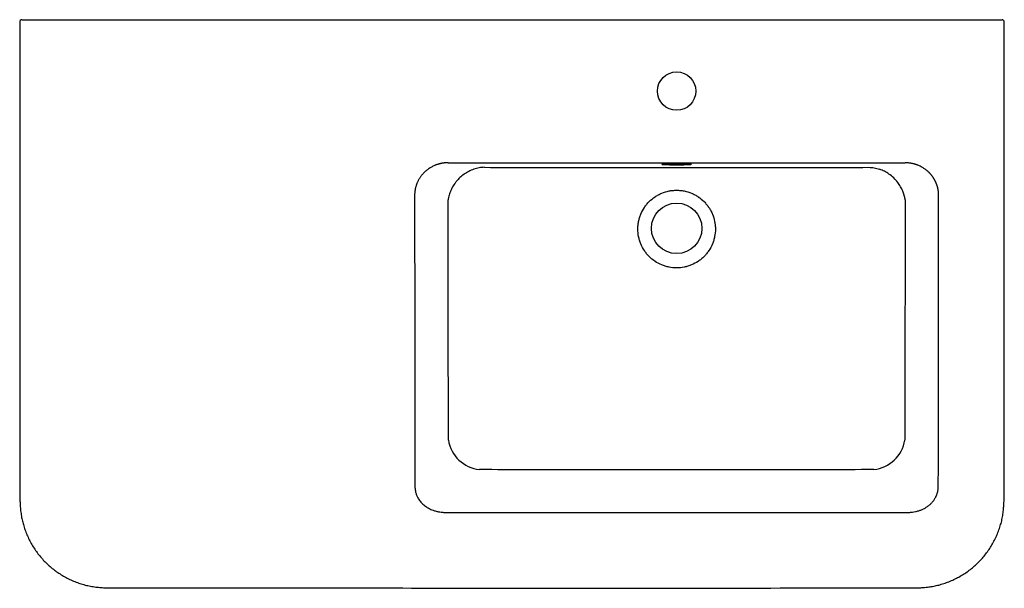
# Model space of a CAD drawing. Header units: millimetres. Extents: x 4819.455 to 4820.352, y 2697.935 to 2698.453.
import ezdxf

# ---------------------------------------------------------------- set-up
doc = ezdxf.new("R2010")
doc.units = ezdxf.units.MM
doc.layers.add('SANINDUSA', color=3, linetype='Continuous')

msp = doc.modelspace()

# ---------------------------------------------------------------- linework, layer by layer
at = {"layer": 'SANINDUSA'}
msp.add_line((4819.46296, 2698.45307), (4820.34413, 2698.45307), dxfattribs=at)
at = {"layer": 'SANINDUSA', "flags": 128}
msp.add_lwpolyline([(4820.05354, 2698.32103), (4820.05576, 2698.32104), (4820.05793, 2698.32105), (4820.05997, 2698.32108), (4820.06183, 2698.32112), (4820.06347, 2698.32117), (4820.06484, 2698.32123), (4820.0659, 2698.32129), (4820.06663, 2698.32136), (4820.067, 2698.32143), (4820.067, 2698.3215), (4820.06663, 2698.32157), (4820.0659, 2698.32164), (4820.06484, 2698.3217), (4820.06347, 2698.32176), (4820.06183, 2698.32181), (4820.05997, 2698.32185), (4820.05793, 2698.32188), (4820.05576, 2698.32189), (4820.05354, 2698.3219), (4820.05132, 2698.32189), (4820.04916, 2698.32188), (4820.04712, 2698.32185), (4820.04525, 2698.32181), (4820.04361, 2698.32176), (4820.04224, 2698.3217), (4820.04118, 2698.32164), (4820.04046, 2698.32157), (4820.04009, 2698.3215), (4820.04009, 2698.32143), (4820.04046, 2698.32136), (4820.04118, 2698.32129), (4820.04224, 2698.32123), (4820.04361, 2698.32117), (4820.04525, 2698.32112), (4820.04712, 2698.32108), (4820.04916, 2698.32105), (4820.05132, 2698.32104), (4820.05354, 2698.32103)], dxfattribs=at)
at = {"layer": 'SANINDUSA'}
for centre, radius in [((4820.05354, 2698.38807), 0.0175), ((4820.05354, 2698.26307), 0.023)]:
    msp.add_circle(centre, radius, dxfattribs=at)
for centre, radius, start, end in [((4819.45696, 2698.45107), 0.002, 90, 180.53194), ((4820.35013, 2698.45107), 0.002, 0.47518, 90.00013), ((4819.87745, 2698.07554), 0.03231, 189.29866, 263.67839), ((4820.2296, 2698.07558), 0.03235, 276.37912, 350.6438)]:
    msp.add_arc(centre, radius, start, end, dxfattribs=at)
for points, knots in [([(4819.45704, 2698.45307), (4819.45703, 2698.45307), (4819.45698, 2698.45307), (4819.45764, 2698.45307), (4819.4589, 2698.45307), (4819.46065, 2698.45307), (4819.46209, 2698.45307), (4819.46286, 2698.45307), (4819.46296, 2698.45307)], [0, 0, 0, 0, 0.109043, 0.323777, 0.538511, 0.753245, 0.967977, 1, 1, 1, 1]), ([(4820.34413, 2698.45307), (4820.3448, 2698.45307), (4820.34615, 2698.45307), (4820.34795, 2698.45307), (4820.3493, 2698.45307), (4820.35006, 2698.45307), (4820.35005, 2698.45307), (4820.35005, 2698.45307)], [0, 0, 0, 0, 0.214652, 0.429304, 0.643957, 0.85861, 1, 1, 1, 1]), ([(4819.45496, 2698.45107), (4819.45499, 2698.36974), (4819.45503, 2698.24533), (4819.45513, 2698.11015), (4819.45523, 2698.04822), (4819.4552, 2698.02718), (4819.45516, 2698.01629), (4819.45528, 2698.01347), (4819.45531, 2698.01285)], [0, 0, 0, 0, 0.556774, 0.851684, 0.925411, 0.980707, 0.99573, 1, 1, 1, 1]), ([(4820.35179, 2698.01284), (4820.3518, 2698.01305), (4820.3519, 2698.01481), (4820.3519, 2698.01963), (4820.35189, 2698.02843), (4820.35185, 2698.04317), (4820.3521, 2698.16285), (4820.35211, 2698.29991), (4820.35212, 2698.42949), (4820.35212, 2698.45107)], [0, 0, 0, 0, 0.001436, 0.0120235, 0.0329999, 0.0617057, 0.1129075, 0.8522852, 1, 1, 1, 1]), ([(4819.84544, 2698.32282), (4819.84525, 2698.32282), (4819.84487, 2698.32282), (4819.8443, 2698.3228), (4819.84374, 2698.32278), (4819.84318, 2698.32275), (4819.84264, 2698.3227), (4819.84209, 2698.32265), (4819.84156, 2698.32259), (4819.84103, 2698.32252), (4819.84051, 2698.32245), (4819.84, 2698.32236), (4819.8395, 2698.32227), (4819.839, 2698.32217), (4819.83851, 2698.32207), (4819.83803, 2698.32196), (4819.83755, 2698.32184), (4819.83708, 2698.32172), (4819.83663, 2698.32159), (4819.83618, 2698.32145), (4819.83573, 2698.32131), (4819.8353, 2698.32117), (4819.83487, 2698.32102), (4819.83445, 2698.32087), (4819.83404, 2698.32072), (4819.8328, 2698.32023), (4819.83081, 2698.31931), (4819.82821, 2698.31778), (4819.82584, 2698.31605), (4819.82413, 2698.31453), (4819.82295, 2698.31334), (4819.8222, 2698.31253), (4819.82149, 2698.3117), (4819.82081, 2698.31084), (4819.82016, 2698.30997), (4819.81955, 2698.30907), (4819.81898, 2698.30815), (4819.81844, 2698.30721), (4819.81794, 2698.30626), (4819.81747, 2698.30529), (4819.81704, 2698.30431), (4819.81664, 2698.30332), (4819.81629, 2698.30232), (4819.81597, 2698.3013), (4819.81569, 2698.30028), (4819.81545, 2698.29925), (4819.81524, 2698.29821), (4819.81508, 2698.29717), (4819.81495, 2698.29613), (4819.81486, 2698.29509), (4819.8148, 2698.29404), (4819.8148, 2698.29334), (4819.81479, 2698.293)], [0, 0, 0, 0, 0.0120958, 0.0240621, 0.0358988, 0.047606, 0.0591838, 0.070632, 0.0819508, 0.0931402, 0.1042001, 0.1151306, 0.1259317, 0.1366034, 0.1471458, 0.1575588, 0.1678425, 0.177997, 0.1880222, 0.1979181, 0.2076849, 0.2173224, 0.2268309, 0.2362102, 0.2454605, 0.2545817, 0.3200916, 0.3835896, 0.4450919, 0.5046172, 0.5278149, 0.5509373, 0.5739858, 0.596962, 0.6198674, 0.6427035, 0.6654719, 0.6881742, 0.710812, 0.7333869, 0.7559007, 0.7783549, 0.8007512, 0.8230913, 0.845377, 0.8676101, 0.8897921, 0.911925, 0.9340104, 0.9560502, 0.9780461, 1, 1, 1, 1]), ([(4819.87852, 2698.31866), (4819.87683, 2698.31865), (4819.87515, 2698.3185), (4819.87186, 2698.31794), (4819.87023, 2698.31752), (4819.86862, 2698.31696)], [0, 0, 0, 0, 0.5, 0.5, 1, 1, 1, 1]), ([(4819.87852, 2698.31866), (4819.90768, 2698.31862), (4819.93684, 2698.31859), (4819.99519, 2698.31855), (4820.02437, 2698.31854), (4820.08273, 2698.31854), (4820.1119, 2698.31855), (4820.17024, 2698.31859), (4820.19941, 2698.31862), (4820.22856, 2698.31866)], [0, 0, 0, 0, 0.25, 0.25, 0.5, 0.5, 0.75, 0.75, 1, 1, 1, 1]), ([(4820.22856, 2698.31866), (4820.23026, 2698.31865), (4820.23193, 2698.3185), (4820.23523, 2698.31794), (4820.23686, 2698.31752), (4820.23846, 2698.31696)], [0, 0, 0, 0, 0.5, 0.5, 1, 1, 1, 1]), ([(4820.29229, 2698.293), (4820.29229, 2698.29316), (4820.29229, 2698.2935), (4820.29228, 2698.294), (4820.29226, 2698.2945), (4820.29223, 2698.295), (4820.29219, 2698.2955), (4820.29215, 2698.296), (4820.29209, 2698.2965), (4820.29203, 2698.297), (4820.29196, 2698.29749), (4820.29188, 2698.29799), (4820.29179, 2698.29849), (4820.29169, 2698.29898), (4820.29158, 2698.29948), (4820.29147, 2698.29997), (4820.29134, 2698.30046), (4820.29121, 2698.30095), (4820.29107, 2698.30144), (4820.29092, 2698.30193), (4820.29076, 2698.30241), (4820.29059, 2698.30289), (4820.29042, 2698.30337), (4820.29023, 2698.30385), (4820.29004, 2698.30432), (4820.28984, 2698.30479), (4820.28963, 2698.30526), (4820.28941, 2698.30572), (4820.28918, 2698.30619), (4820.28895, 2698.30664), (4820.2887, 2698.3071), (4820.28845, 2698.30755), (4820.28819, 2698.308), (4820.28792, 2698.30844), (4820.28765, 2698.30888), (4820.28736, 2698.30931), (4820.28707, 2698.30974), (4820.28677, 2698.31017), (4820.28646, 2698.31059), (4820.28614, 2698.311), (4820.28582, 2698.31142), (4820.28549, 2698.31182), (4820.28515, 2698.31222), (4820.2848, 2698.31262), (4820.28445, 2698.31301), (4820.28409, 2698.31339), (4820.28372, 2698.31377), (4820.2828, 2698.31468), (4820.28122, 2698.31607), (4820.27885, 2698.31779), (4820.27624, 2698.31932), (4820.27412, 2698.3203), (4820.2726, 2698.32089), (4820.27175, 2698.32119), (4820.27088, 2698.32147), (4820.26997, 2698.32173), (4820.26903, 2698.32197), (4820.26806, 2698.32218), (4820.26706, 2698.32237), (4820.26603, 2698.32253), (4820.26497, 2698.32266), (4820.26389, 2698.32275), (4820.26277, 2698.32281), (4820.26202, 2698.32282), (4820.26164, 2698.32282)], [0, 0, 0, 0, 0.010504, 0.021017, 0.03154, 0.042073, 0.052615, 0.063168, 0.073732, 0.084306, 0.094891, 0.105487, 0.116095, 0.126713, 0.137344, 0.147986, 0.15864, 0.169306, 0.179985, 0.190676, 0.20138, 0.212097, 0.222828, 0.233571, 0.244328, 0.255099, 0.265884, 0.276682, 0.287495, 0.298322, 0.309164, 0.320021, 0.330893, 0.34178, 0.352682, 0.363599, 0.374533, 0.385482, 0.396447, 0.407428, 0.418426, 0.42944, 0.440471, 0.451518, 0.462583, 0.473665, 0.484764, 0.495881, 0.555442, 0.616994, 0.680555, 0.746142, 0.764462, 0.783298, 0.802648, 0.822513, 0.842894, 0.86379, 0.885201, 0.907129, 0.929572, 0.952532, 0.976008, 1, 1, 1, 1]), ([(4819.86862, 2698.31696), (4819.86706, 2698.31642), (4819.86555, 2698.31576), (4819.86336, 2698.31461), (4819.86265, 2698.3142), (4819.86124, 2698.31334), (4819.86055, 2698.31288), (4819.85852, 2698.31142), (4819.85726, 2698.31038), (4819.8549, 2698.30815), (4819.85381, 2698.30697), (4819.85228, 2698.30509), (4819.85179, 2698.30445), (4819.85086, 2698.30315), (4819.85043, 2698.30249), (4819.84919, 2698.30048), (4819.84846, 2698.2991), (4819.8475, 2698.29698), (4819.84721, 2698.29626), (4819.84668, 2698.29482), (4819.84644, 2698.2941), (4819.84601, 2698.29264), (4819.84582, 2698.29191), (4819.84558, 2698.29081), (4819.84551, 2698.29044), (4819.8454, 2698.28989), (4819.84537, 2698.28971), (4819.84531, 2698.28934), (4819.84528, 2698.28916), (4819.84526, 2698.28898)], [0, 0, 0, 0, 0.125, 0.125, 0.1875, 0.1875, 0.25, 0.25, 0.375, 0.375, 0.5, 0.5, 0.5625, 0.5625, 0.625, 0.625, 0.75, 0.75, 0.8125, 0.8125, 0.875, 0.875, 0.9375, 0.9375, 0.96875, 0.96875, 0.984375, 0.984375, 1, 1, 1, 1]), ([(4820.26183, 2698.28898), (4820.26183, 2698.28899), (4820.26182, 2698.289), (4820.26182, 2698.28902), (4820.26182, 2698.28904), (4820.26181, 2698.28909), (4820.2618, 2698.28919), (4820.26177, 2698.28938), (4820.26171, 2698.28971), (4820.2616, 2698.29033), (4820.26137, 2698.29148), (4820.2611, 2698.29252), (4820.26054, 2698.29447), (4820.25957, 2698.29719), (4820.25762, 2698.30108), (4820.25492, 2698.30512), (4820.25143, 2698.30904), (4820.24732, 2698.31246), (4820.24296, 2698.31517), (4820.23996, 2698.31636), (4820.23846, 2698.31696)], [0, 0, 0, 0, 0.000883, 0.000989, 0.001646, 0.003023, 0.005553, 0.010199, 0.018734, 0.034423, 0.063332, 0.117007, 0.123587, 0.232376, 0.352605, 0.472811, 0.614261, 0.755633, 0.877841, 1, 1, 1, 1]), ([(4819.81479, 2698.293), (4819.81481, 2698.27177), (4819.81486, 2698.22879), (4819.81492, 2698.16355), (4819.815, 2698.09674), (4819.81505, 2698.05169), (4819.81508, 2698.02891)], [0, 0, 0, 0, 0.241154, 0.488213, 0.741164, 1, 1, 1, 1]), ([(4820.05354, 2698.22707), (4820.05588, 2698.22707), (4820.05818, 2698.2273), (4820.06158, 2698.22798), (4820.06271, 2698.22826), (4820.06494, 2698.22894), (4820.06603, 2698.22933), (4820.06923, 2698.23066), (4820.07126, 2698.23175), (4820.07415, 2698.23369), (4820.07509, 2698.23439), (4820.07688, 2698.23586), (4820.07773, 2698.23664), (4820.07936, 2698.23827), (4820.08013, 2698.23912), (4820.08123, 2698.24046), (4820.08158, 2698.24092), (4820.08227, 2698.24185), (4820.08261, 2698.24233), (4820.08422, 2698.24475), (4820.08531, 2698.24679), (4820.08663, 2698.24998), (4820.08702, 2698.25107), (4820.08752, 2698.25274), (4820.08768, 2698.2533), (4820.08796, 2698.25443), (4820.08809, 2698.255), (4820.08865, 2698.25783), (4820.08887, 2698.26012), (4820.08887, 2698.26302), (4820.08886, 2698.2636), (4820.0888, 2698.26476), (4820.08876, 2698.26534), (4820.08859, 2698.26708), (4820.08842, 2698.26822), (4820.08774, 2698.27161), (4820.08708, 2698.27382), (4820.08596, 2698.27651), (4820.08573, 2698.27704), (4820.08523, 2698.27809), (4820.08497, 2698.27861), (4820.08415, 2698.28014), (4820.08356, 2698.28112), (4820.08228, 2698.28304), (4820.0816, 2698.28397), (4820.0805, 2698.28531), (4820.08012, 2698.28575), (4820.07934, 2698.28661), (4820.07894, 2698.28704), (4820.07688, 2698.28909), (4820.0751, 2698.29055), (4820.07223, 2698.29248), (4820.07124, 2698.29307), (4820.06918, 2698.29418), (4820.06813, 2698.29467), (4820.06493, 2698.296), (4820.06273, 2698.29667), (4820.05932, 2698.29735), (4820.05816, 2698.29752), (4820.05585, 2698.29775), (4820.0547, 2698.29781), (4820.05239, 2698.29781), (4820.05124, 2698.29775), (4820.04895, 2698.29753), (4820.0478, 2698.29736), (4820.04436, 2698.29667), (4820.04216, 2698.296), (4820.03897, 2698.29468), (4820.03792, 2698.29418), (4820.03639, 2698.29336), (4820.03588, 2698.29307), (4820.03488, 2698.29248), (4820.03439, 2698.29216), (4820.03198, 2698.29055), (4820.0302, 2698.28909), (4820.02816, 2698.28705), (4820.02776, 2698.28663), (4820.02698, 2698.28577), (4820.0266, 2698.28533), (4820.02549, 2698.28398), (4820.02481, 2698.28305), (4820.02289, 2698.28017), (4820.0218, 2698.27814), (4820.02069, 2698.27545), (4820.02047, 2698.27491), (4820.02008, 2698.27381), (4820.0199, 2698.27326), (4820.0194, 2698.2716), (4820.01884, 2698.26937), (4820.0185, 2698.26709), (4820.01833, 2698.26536), (4820.01829, 2698.26478), (4820.01823, 2698.26362), (4820.01821, 2698.26303), (4820.01821, 2698.26013), (4820.01844, 2698.25784), (4820.01911, 2698.25444), (4820.01939, 2698.25332), (4820.01989, 2698.25165), (4820.02008, 2698.25109), (4820.02047, 2698.25), (4820.02067, 2698.24946), (4820.02178, 2698.24679), (4820.02286, 2698.24476), (4820.02478, 2698.24187), (4820.02548, 2698.24092), (4820.02695, 2698.23913), (4820.02772, 2698.23827), (4820.03016, 2698.23582), (4820.03194, 2698.23436), (4820.03582, 2698.23175), (4820.03785, 2698.23067), (4820.04104, 2698.22934), (4820.04213, 2698.22895), (4820.04435, 2698.22827), (4820.04548, 2698.22798), (4820.0489, 2698.2273), (4820.05121, 2698.22707), (4820.05354, 2698.22707)], [0, 0, 0, 0, 0.03125, 0.03125, 0.046875, 0.046875, 0.0625, 0.0625, 0.09375, 0.09375, 0.109375, 0.109375, 0.125, 0.125, 0.140625, 0.140625, 0.148437, 0.148437, 0.15625, 0.15625, 0.1875, 0.1875, 0.203125, 0.203125, 0.210937, 0.210937, 0.21875, 0.21875, 0.25, 0.25, 0.257812, 0.257812, 0.265625, 0.265625, 0.28125, 0.28125, 0.3125, 0.3125, 0.320312, 0.320312, 0.328125, 0.328125, 0.34375, 0.34375, 0.359375, 0.359375, 0.367187, 0.367187, 0.375, 0.375, 0.40625, 0.40625, 0.421875, 0.421875, 0.4375, 0.4375, 0.46875, 0.46875, 0.484375, 0.484375, 0.5, 0.5, 0.515625, 0.515625, 0.53125, 0.53125, 0.5625, 0.5625, 0.578125, 0.578125, 0.585938, 0.585938, 0.59375, 0.59375, 0.625, 0.625, 0.632813, 0.632813, 0.640625, 0.640625, 0.65625, 0.65625, 0.6875, 0.6875, 0.695313, 0.695313, 0.703125, 0.703125, 0.71875, 0.734375, 0.734375, 0.742188, 0.742188, 0.75, 0.75, 0.78125, 0.78125, 0.796875, 0.796875, 0.804688, 0.804688, 0.8125, 0.8125, 0.84375, 0.84375, 0.859375, 0.859375, 0.875, 0.875, 0.90625, 0.90625, 0.9375, 0.9375, 0.953125, 0.953125, 0.96875, 0.96875, 1, 1, 1, 1]), ([(4820.292, 2698.02891), (4820.29202, 2698.04415), (4820.29206, 2698.07442), (4820.29211, 2698.11947), (4820.29216, 2698.16383), (4820.29221, 2698.2075), (4820.29225, 2698.25048), (4820.29228, 2698.2789), (4820.29229, 2698.293)], [0, 0, 0, 0, 0.17321, 0.343807, 0.511788, 0.677148, 0.839887, 1, 1, 1, 1]), ([(4819.84557, 2698.07032), (4819.84556, 2698.08371), (4819.84555, 2698.1105), (4819.84551, 2698.15072), (4819.84546, 2698.19096), (4819.84538, 2698.23704), (4819.8453, 2698.26972), (4819.84526, 2698.28898)], [0, 0, 0, 0, 0.183992, 0.368004, 0.552009, 0.736035, 1, 1, 1, 1]), ([(4820.26183, 2698.28898), (4820.26178, 2698.26943), (4820.26171, 2698.23654), (4820.26163, 2698.19032), (4820.26157, 2698.15029), (4820.26153, 2698.11029), (4820.26152, 2698.08364), (4820.26151, 2698.07032)], [0, 0, 0, 0, 0.2678756, 0.4509032, 0.6339511, 0.8169655, 1, 1, 1, 1]), ([(4820.23319, 2698.04343), (4820.20326, 2698.04334), (4820.17332, 2698.04328), (4820.11344, 2698.0432), (4820.08349, 2698.04318), (4820.02359, 2698.04318), (4819.99365, 2698.0432), (4819.93376, 2698.04328), (4819.90382, 2698.04334), (4819.87389, 2698.04343)], [0, 0, 0, 0, 0.25, 0.25, 0.5, 0.5, 0.75, 0.75, 1, 1, 1, 1]), ([(4819.81508, 2698.02891), (4819.81508, 2698.02877), (4819.81508, 2698.02849), (4819.81508, 2698.02807), (4819.81509, 2698.02766), (4819.81511, 2698.02724), (4819.81514, 2698.02682), (4819.81517, 2698.02639), (4819.81521, 2698.02597), (4819.81526, 2698.02555), (4819.81532, 2698.02512), (4819.81539, 2698.0247), (4819.81547, 2698.02427), (4819.81555, 2698.02385), (4819.81564, 2698.02342), (4819.81582, 2698.02268), (4819.81612, 2698.02162), (4819.8166, 2698.02027), (4819.81718, 2698.01892), (4819.81818, 2698.01698), (4819.81982, 2698.01452), (4819.8224, 2698.01176), (4819.82492, 2698.00981), (4819.82711, 2698.00847), (4819.82879, 2698.0076), (4819.83072, 2698.00675), (4819.83312, 2698.00592), (4819.83524, 2698.00537), (4819.83724, 2698.00498), (4819.83871, 2698.00475), (4819.84034, 2698.00457), (4819.84156, 2698.00448), (4819.84253, 2698.00443), (4819.84331, 2698.00441), (4819.84407, 2698.0044), (4819.84481, 2698.0044), (4819.84551, 2698.00441), (4819.84619, 2698.00443), (4819.84684, 2698.00445), (4819.84727, 2698.00448), (4819.84748, 2698.00449)], [0, 0, 0, 0, 0.0085483, 0.0171186, 0.0257144, 0.0343396, 0.0429976, 0.051692, 0.0604265, 0.0692045, 0.0780294, 0.0869046, 0.0958334, 0.1048193, 0.1138652, 0.1229745, 0.1524164, 0.1825306, 0.2134073, 0.2451306, 0.322515, 0.4052298, 0.4939802, 0.535566, 0.5781794, 0.6218516, 0.6779153, 0.7502517, 0.7689717, 0.8142161, 0.8490147, 0.8771334, 0.894761, 0.911736, 0.9280603, 0.9437359, 0.958765, 0.9731501, 0.9868941, 1, 1, 1, 1]), ([(4820.25961, 2698.00449), (4820.25977, 2698.00448), (4820.2601, 2698.00446), (4820.26061, 2698.00444), (4820.26114, 2698.00442), (4820.26169, 2698.0044), (4820.26226, 2698.0044), (4820.26284, 2698.00439), (4820.26345, 2698.0044), (4820.26407, 2698.00442), (4820.26471, 2698.00444), (4820.26556, 2698.00449), (4820.26684, 2698.00458), (4820.26876, 2698.0048), (4820.27081, 2698.00515), (4820.27269, 2698.00559), (4820.27415, 2698.00601), (4820.27542, 2698.00643), (4820.27668, 2698.00691), (4820.27796, 2698.00746), (4820.27927, 2698.00811), (4820.28047, 2698.00877), (4820.28206, 2698.00977), (4820.28398, 2698.0112), (4820.28606, 2698.01319), (4820.28782, 2698.01533), (4820.28896, 2698.01712), (4820.28965, 2698.01844), (4820.29004, 2698.01924), (4820.29038, 2698.02005), (4820.29069, 2698.02086), (4820.29097, 2698.02167), (4820.29121, 2698.02248), (4820.29141, 2698.02329), (4820.29159, 2698.0241), (4820.29173, 2698.02491), (4820.29184, 2698.02572), (4820.29193, 2698.02652), (4820.29198, 2698.02732), (4820.29201, 2698.02812), (4820.29201, 2698.02864), (4820.292, 2698.02891)], [0, 0, 0, 0, 0.010302, 0.021045, 0.032231, 0.043862, 0.055939, 0.068463, 0.081436, 0.094858, 0.10873, 0.123054, 0.150005, 0.192483, 0.250511, 0.288426, 0.322478, 0.352664, 0.378985, 0.413896, 0.44678, 0.477644, 0.5065, 0.573896, 0.637661, 0.698076, 0.75547, 0.774735, 0.793648, 0.812224, 0.830481, 0.848439, 0.866115, 0.88353, 0.900706, 0.917663, 0.934425, 0.951015, 0.967458, 0.983778, 1, 1, 1, 1]), ([(4819.45531, 2698.01285), (4819.45536, 2698.01177), (4819.45549, 2698.009), (4819.45594, 2698.00468), (4819.45666, 2697.99999), (4819.45765, 2697.99549), (4819.45895, 2697.99099), (4819.46057, 2697.98642), (4819.46252, 2697.98184), (4819.46476, 2697.97736), (4819.46729, 2697.97303), (4819.47009, 2697.96886), (4819.47315, 2697.96487), (4819.47644, 2697.96109), (4819.47996, 2697.95754), (4819.48368, 2697.95424), (4819.4876, 2697.95119), (4819.49172, 2697.94837), (4819.49604, 2697.94579), (4819.50052, 2697.94348), (4819.50514, 2697.94146), (4819.50986, 2697.93974), (4819.51466, 2697.93832), (4819.51945, 2697.93724), (4819.52428, 2697.9365), (4819.52891, 2697.93602), (4819.53199, 2697.93588), (4819.53342, 2697.93581)], [0, 0, 0, 0, 0.026771, 0.068689, 0.107369, 0.144349, 0.182596, 0.223341, 0.264495, 0.305812, 0.347242, 0.388731, 0.430201, 0.471599, 0.512892, 0.55382, 0.594718, 0.63596, 0.677451, 0.719088, 0.760737, 0.802259, 0.843543, 0.884718, 0.923815, 0.964464, 1, 1, 1, 1]), ([(4820.27366, 2697.93583), (4820.27477, 2697.93587), (4820.27759, 2697.93597), (4820.28197, 2697.9364), (4820.28674, 2697.93709), (4820.29131, 2697.93805), (4820.29589, 2697.93931), (4820.30052, 2697.94089), (4820.30513, 2697.94281), (4820.30964, 2697.94501), (4820.314, 2697.9475), (4820.31821, 2697.95026), (4820.32223, 2697.95328), (4820.32604, 2697.95654), (4820.32963, 2697.96002), (4820.33296, 2697.96371), (4820.33606, 2697.9676), (4820.33892, 2697.97169), (4820.34154, 2697.97597), (4820.34389, 2697.98043), (4820.34595, 2697.98502), (4820.34772, 2697.98972), (4820.34918, 2697.9945), (4820.35029, 2697.99926), (4820.35106, 2698.00405), (4820.35156, 2698.00854), (4820.35171, 2698.01151), (4820.35178, 2698.01284)], [0, 0, 0, 0, 0.0273279, 0.069905, 0.1090944, 0.1466417, 0.1855047, 0.2265563, 0.2677964, 0.3091896, 0.3506842, 0.392219, 0.4337235, 0.4751444, 0.516457, 0.5573513, 0.5982533, 0.6394907, 0.6809657, 0.7225699, 0.7641634, 0.8056105, 0.8468006, 0.8879605, 0.9265796, 0.9667991, 1, 1, 1, 1]), ([(4819.84748, 2698.00449), (4819.85555, 2698.00448), (4819.87171, 2698.00446), (4819.89595, 2698.00444), (4819.92018, 2698.00441), (4819.94443, 2698.0044), (4819.96867, 2698.00438), (4819.99292, 2698.00437), (4820.01717, 2698.00437), (4820.04142, 2698.00436), (4820.06567, 2698.00436), (4820.08992, 2698.00437), (4820.11417, 2698.00437), (4820.13841, 2698.00438), (4820.16266, 2698.0044), (4820.1869, 2698.00441), (4820.21114, 2698.00444), (4820.23537, 2698.00446), (4820.25153, 2698.00448), (4820.25961, 2698.00449)], [0, 0, 0, 0, 0.058795, 0.117601, 0.176416, 0.235239, 0.294068, 0.352902, 0.41174, 0.47058, 0.52942, 0.58826, 0.647098, 0.705932, 0.764761, 0.823584, 0.882399, 0.941205, 1, 1, 1, 1]), ([(4819.53342, 2697.93584), (4819.53468, 2697.93581), (4819.53878, 2697.93571), (4819.54651, 2697.93575), (4819.55858, 2697.93584), (4819.58901, 2697.93573), (4819.70062, 2697.93572), (4819.89782, 2697.93559), (4820.09626, 2697.93535), (4820.22113, 2697.93597), (4820.25735, 2697.93558), (4820.27112, 2697.93581), (4820.27366, 2697.93585)], [0, 0, 0, 0, 0.005075, 0.016637, 0.031321, 0.053976, 0.139992, 0.483623, 0.853217, 0.944198, 0.989709, 1, 1, 1, 1])]:
    msp.add_open_spline(points, degree=3, knots=knots, dxfattribs=at)
msp.add_open_spline([(4819.84544, 2698.32282), (4819.98418, 2698.32282), (4820.12291, 2698.32282), (4820.26164, 2698.32282)], degree=3, dxfattribs=at)

doc.saveas('drawing.dxf')
